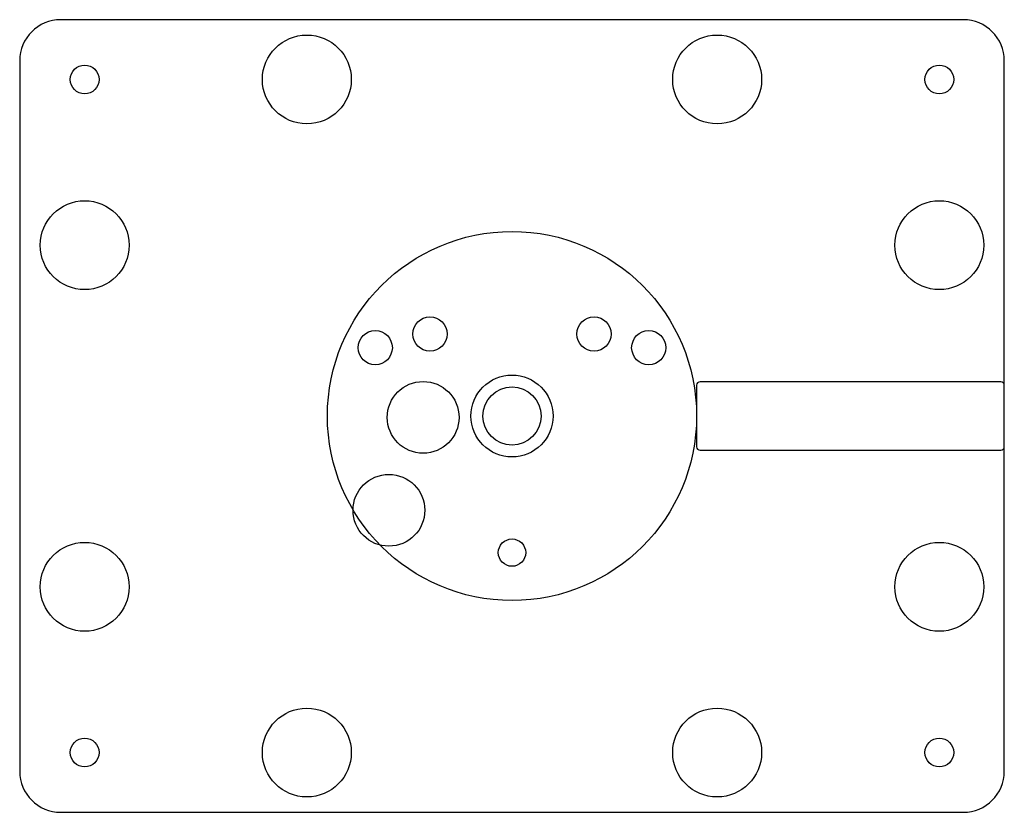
# Model space of a CAD drawing. Header units: millimetres. Extents: x -72 to 72, y -58 to 58.
import ezdxf

# ---------------------------------------------------------------- set-up
doc = ezdxf.new("R2010")
doc.units = ezdxf.units.MM

msp = doc.modelspace()

# ---------------------------------------------------------------- linework, layer by layer
at = {"layer": 'HOLES'}
for centre, radius in [((-30, 49.25), 6.5), ((30, 49.25), 6.5), ((-62.5, 25), 6.5), ((62.5, 25), 6.5), ((0, 0), 27), ((-12, 12), 2.5), ((12, 12), 2.5), ((-20, 10), 2.5), ((20, 10), 2.5), ((0, 0), 6), ((-13, -0.2), 5.25), ((-18, -13.8), 5.25), ((-62.5, -25), 6.5), ((0, -20), 2), ((62.5, -25), 6.5), ((-30, -49.25), 6.5), ((30, -49.25), 6.5)]:
    msp.add_circle(centre, radius, dxfattribs=at)
at = {"layer": 'OUTLINE'}
for p, q in [((66, 58), (-66, 58)), ((-72, 52), (-72, -52)), ((72, -52), (72, 52)), ((-66, -58), (66, -58))]:
    msp.add_line(p, q, dxfattribs=at)
for centre, start, end in [((-66, 52), 90, 180), ((66, 52), 0, 90), ((-66, -52), 180, 270), ((66, -52), 270, 360)]:
    msp.add_arc(centre, 6, start, end, dxfattribs=at)
at = {"layer": 'POCKET'}
for p, q in [((27, 4.5), (27, -4.5)), ((71.5, 5), (27.5, 5)), ((72, -4.5), (72, 4.5)), ((27.5, -5), (71.5, -5))]:
    msp.add_line(p, q, dxfattribs=at)
for centre, start, end in [((27.5, 4.5), 90, 180), ((71.5, 4.5), 0, 90), ((27.5, -4.5), 180, 270), ((71.5, -4.5), 270, 360)]:
    msp.add_arc(centre, 0.5, start, end, dxfattribs=at)
at = {"layer": 'TAP_DRILL'}
for centre, radius in [((-62.5, 49.25), 2.1), ((62.5, 49.25), 2.1), ((0, 0), 4.25), ((-62.5, -49.25), 2.1), ((62.5, -49.25), 2.1)]:
    msp.add_circle(centre, radius, dxfattribs=at)

doc.saveas('drawing.dxf')
